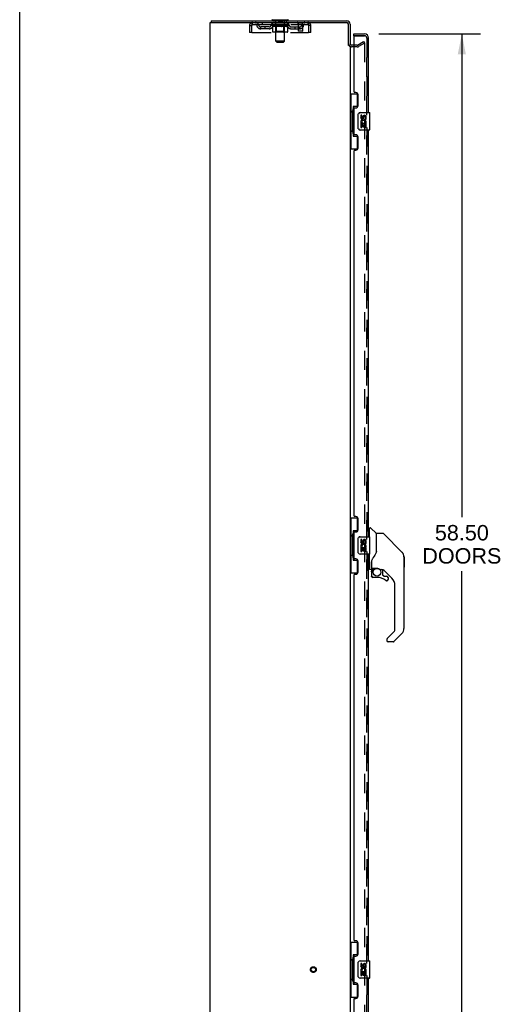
# Model space of a CAD drawing. Header units: inches. Extents: x 0 to 200, y 0 to 129.
# Tile 5 of 27: x 0 to 28, y 45 to 101. Entities that reach past the tile are written whole.
import ezdxf

# ---------------------------------------------------------------- set-up
doc = ezdxf.new("R2010")
doc.units = ezdxf.units.IN
doc.header["$LTSCALE"] = 11
doc.header["$MEASUREMENT"] = 0
doc.linetypes.add('HIDDEN', pattern=[0.2, 0.1, -0.1])
doc.layers.get('0').update_dxf_attribs({"linetype": 'CONTINUOUS'})
for name, color, linetype in [('DEFAULT_2', 8, 'HIDDEN'), ('DIMENSIONS', 7, 'CONTINUOUS'), ('MASTER_DOOR_ASSEMBLY', 7, 'CONTINUOUS'), ('SLAVE_DOOR_ASSEMBLY', 7, 'CONTINUOUS')]:
    doc.layers.add(name, color=color, linetype=linetype)
doc.styles.get("Standard").update_dxf_attribs({"font": 'arial.ttf'})
doc.dimstyles.new('DIMSTYLE_1', dxfattribs={"dimtxt": 0.882353, "dimasz": 1.176471, "dimexe": 0.09, "dimexo": 0.07, "dimgap": 0.0375, "dimtad": 0, "dimtih": 1, "dimtoh": 1, "dimzin": 4, "dimdsep": 46, "dimtxsty": 'Standard', "dimblk": '_FILLED', "dimblk1": '_FILLED', "dimblk2": '_FILLED', "dimcen": 0.09, "dimadec": 3, "dimazin": 1, "dimtfac": 1, "dimtdec": 3, "dimtofl": 0, "dimtmove": 0, "dimatfit": 3, "dimldrblk": '_FILLED', "dimfxl": 0, "dimtolj": 1, "dimtzin": 4, "dimarcsym": 0})

# ---------------------------------------------------------------- blocks, each defined once
blk = doc.blocks.new('_FILLED')
at = {"color": 0, "linetype": 'ByBlock'}
blk.add_solid([(0, 0), (-1, 0.2), (-1, -0.2)], dxfattribs=at)
blk = doc.blocks.new('*D1')
at = {"layer": 'DIMENSIONS', "color": 2, "linetype": 'Continuous'}
for p, q in [((20.529, 100.22), (26.338, 100.22)), ((25.279, 100.22), (25.279, 72.579)), ((25.279, 41.72), (25.279, 69.491)), ((20.529, 41.72), (26.338, 41.72))]:
    blk.add_line(p, q, dxfattribs=at)
at = {"layer": 'DIMENSIONS', "color": 2, "linetype": 'Continuous', "xscale": 1.1764705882, "yscale": 1.1764705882, "zscale": 1.1764705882}
for p, rotation in [((25.279, 100.22), 90), ((25.279, 41.72), 270)]:
    blk.add_blockref('_FILLED', p, dxfattribs=dict(at, rotation=rotation))
at = {"layer": 'DIMENSIONS', "color": 2, "linetype": 'Continuous', "insert": (25.279, 72.138), "char_height": 0.8824, "width": 4.51345, "attachment_point": 2, "line_spacing_factor": 0.9}
blk.add_mtext('58.50\\PDOORS', dxfattribs=at)

msp = doc.modelspace()

# ---------------------------------------------------------------- linework, layer by layer
at = {"color": 7, "linetype": 'Continuous'}
for p, q in [((0, 0), (0, 129.412)), ((10.946, 100.97), (10.946, 100.866)), ((10.946, 100.97), (18.705, 100.97)), ((14.457, 101), (14.457, 100.97)), ((15.332, 101), (14.457, 101)), ((15.332, 101), (15.332, 100.97)), ((18.894, 100.781), (18.894, 99.554)), ((19.098, 99.574), (18.979, 99.574))]:
    msp.add_line(p, q, dxfattribs=at)
at = {"color": 3, "linetype": 'Continuous'}
for p, q in [((10.894, 41.074), (10.894, 100.866)), ((10.894, 100.866), (18.705, 100.866)), ((18.79, 99.553), (18.79, 100.781)), ((18.894, 99.522), (18.894, 42.418))]:
    msp.add_line(p, q, dxfattribs=at)
at = {"color": 7, "linetype": 'Continuous'}
for centre, radius, start, end in [((14.479, 101.06), 0.06, 180, 270), ((15.309, 101.06), 0.06, 270, 360), ((18.705, 100.781), 0.189, 0, 90), ((18.979, 99.659), 0.085, 180, 270)]:
    msp.add_arc(centre, radius, start, end, dxfattribs=at)
at = {"color": 3, "linetype": 'Continuous'}
for centre, radius, start, end in [((18.7, 100.776), 0.09, 0, 90), ((18.705, 100.781), 0.085, 0, 90), ((18.979, 99.659), 0.189, 214.0341, 226.4867)]:
    msp.add_arc(centre, radius, start, end, dxfattribs=at)
at = {"layer": 'DEFAULT_2', "color": 8, "linetype": 'HIDDEN'}
for p, q in [((13.311, 100.762), (13.311, 100.866)), ((13.863, 100.866), (13.863, 100.762)), ((14.457, 100.762), (14.457, 100.866)), ((14.637, 101), (14.637, 100.97)), ((14.645, 99.81), (14.645, 100.97)), ((14.789, 100.99), (14.789, 100.91)), ((14.989, 100.9), (14.799, 100.9)), ((14.999, 100.99), (14.999, 100.91)), ((15.143, 99.81), (15.143, 100.97)), ((15.152, 101), (15.152, 100.97)), ((15.332, 100.762), (15.332, 100.866)), ((16.182, 100.823), (15.898, 100.823)), ((15.916, 100.823), (15.916, 100.376)), ((15.925, 100.866), (15.925, 100.762)), ((16.164, 100.823), (16.164, 100.376)), ((16.477, 100.866), (16.477, 100.762)), ((13.144, 100.699), (13.144, 100.304)), ((13.144, 100.699), (13.248, 100.699)), ((13.248, 100.304), (13.144, 100.304)), ((13.248, 100.699), (13.248, 100.304)), ((13.278, 100.304), (13.278, 100.699)), ((13.278, 100.304), (16.51, 100.304)), ((13.311, 100.762), (16.477, 100.762)), ((13.78, 100.511), (13.78, 100.615)), ((14.263, 100.615), (13.78, 100.615)), ((14.263, 100.511), (13.78, 100.511)), ((14.03, 100.511), (14.03, 100.615)), ((14.388, 100.725), (14.388, 100.762)), ((14.467, 100.669), (14.388, 100.725)), ((15.4, 100.725), (14.388, 100.725)), ((14.396, 100.757), (14.396, 100.762)), ((14.403, 100.754), (14.403, 100.757)), ((14.403, 100.754), (15.386, 100.754)), ((14.41, 100.754), (14.41, 100.757)), ((14.41, 100.754), (14.41, 100.757)), ((14.419, 100.757), (14.419, 100.762)), ((14.432, 100.754), (14.432, 100.757)), ((14.433, 100.754), (14.433, 100.757)), ((14.456, 100.757), (14.456, 100.762)), ((14.467, 100.754), (14.467, 100.757)), ((14.467, 100.346), (14.467, 100.669)), ((14.467, 100.669), (14.479, 100.662)), ((14.47, 100.754), (14.47, 100.757)), ((14.633, 100.757), (14.472, 100.757)), ((14.49, 100.655), (14.478, 100.662)), ((14.501, 100.649), (14.489, 100.655)), ((14.511, 100.644), (14.5, 100.649)), ((15.289, 100.316), (14.502, 100.316)), ((14.506, 100.757), (14.506, 100.762)), ((14.508, 100.754), (14.508, 100.757)), ((14.508, 100.754), (14.508, 100.757)), ((14.511, 100.754), (14.511, 100.757)), ((14.522, 100.64), (14.511, 100.644)), ((14.516, 100.754), (14.516, 100.757)), ((14.516, 100.754), (14.516, 100.757)), ((14.519, 100.754), (14.519, 100.757)), ((14.522, 100.754), (14.522, 100.758)), ((14.533, 100.636), (14.522, 100.64)), ((14.525, 100.754), (14.525, 100.757)), ((14.616, 100.636), (14.533, 100.636)), ((14.537, 100.754), (14.537, 100.757)), ((14.551, 100.754), (14.551, 100.759)), ((14.551, 100.754), (14.551, 100.757)), ((14.568, 100.754), (14.568, 100.757)), ((14.568, 100.754), (14.568, 100.757)), ((14.569, 100.757), (14.569, 100.762)), ((14.577, 100.754), (14.577, 100.757)), ((14.58, 100.754), (14.58, 100.757)), ((14.587, 100.754), (14.587, 100.757)), ((14.596, 100.754), (14.596, 100.76)), ((14.609, 100.754), (14.609, 100.757)), ((14.611, 100.754), (14.611, 100.757)), ((14.644, 100.348), (14.612, 100.316)), ((14.616, 100.636), (14.626, 100.64)), ((14.637, 100.644), (14.626, 100.64)), ((14.633, 100.754), (14.633, 100.757)), ((14.686, 100.757), (14.637, 100.757)), ((14.648, 100.649), (14.637, 100.644)), ((14.641, 100.757), (14.641, 100.762)), ((14.644, 100.348), (14.644, 100.723)), ((15.144, 100.348), (14.644, 100.348)), ((14.647, 100.754), (14.647, 100.757)), ((14.659, 100.655), (14.648, 100.649)), ((14.65, 100.754), (14.65, 100.757)), ((14.655, 100.754), (14.655, 100.761)), ((14.658, 100.754), (14.658, 100.757)), ((14.67, 100.662), (14.659, 100.655)), ((14.667, 100.754), (14.667, 100.757)), ((14.681, 100.67), (14.67, 100.662)), ((14.681, 100.346), (14.681, 100.67)), ((14.681, 100.67), (14.704, 100.662)), ((14.686, 100.754), (14.686, 100.757)), ((14.69, 100.32), (14.689, 100.322)), ((14.694, 100.317), (14.692, 100.318)), ((14.696, 100.316), (14.694, 100.317)), ((14.698, 100.316), (14.696, 100.316)), ((14.746, 100.757), (14.699, 100.757)), ((14.727, 100.655), (14.704, 100.662)), ((14.715, 100.754), (14.715, 100.757)), ((14.721, 100.757), (14.721, 100.762)), ((14.724, 100.754), (14.724, 100.757)), ((14.726, 100.754), (14.726, 100.762)), ((14.749, 100.649), (14.727, 100.655)), ((14.728, 100.754), (14.728, 100.757)), ((14.734, 100.754), (14.734, 100.757)), ((14.746, 100.754), (14.746, 100.757)), ((14.771, 100.644), (14.749, 100.649)), ((14.811, 100.757), (14.767, 100.757)), ((14.793, 100.639), (14.771, 100.644)), ((14.778, 100.754), (14.778, 100.757)), ((14.815, 100.636), (14.793, 100.64)), ((14.803, 100.757), (14.894, 100.762)), ((14.806, 100.757), (14.806, 100.762)), ((14.807, 100.762), (14.806, 100.762)), ((14.807, 100.757), (14.807, 100.762)), ((14.807, 100.754), (14.807, 100.757)), ((14.81, 100.754), (14.81, 100.757)), ((14.811, 100.754), (14.811, 100.757)), ((14.811, 100.754), (14.811, 100.757)), ((14.973, 100.636), (14.815, 100.636)), ((14.878, 100.757), (14.839, 100.757)), ((14.843, 100.754), (14.843, 100.757)), ((14.878, 100.754), (14.878, 100.757)), ((14.892, 100.757), (14.892, 100.757)), ((14.892, 100.754), (14.892, 100.757)), ((14.892, 100.754), (14.892, 100.757)), ((14.894, 100.757), (14.894, 100.762)), ((14.894, 100.762), (14.986, 100.757)), ((14.896, 100.754), (14.896, 100.757)), ((14.896, 100.754), (14.896, 100.757)), ((14.896, 100.757), (14.896, 100.757)), ((14.911, 100.754), (14.911, 100.757)), ((14.911, 100.757), (14.949, 100.757)), ((14.945, 100.754), (14.945, 100.757)), ((14.973, 100.636), (14.996, 100.64)), ((14.977, 100.754), (14.977, 100.757)), ((14.978, 100.754), (14.978, 100.757)), ((14.978, 100.757), (15.021, 100.757)), ((14.979, 100.754), (14.979, 100.757)), ((14.982, 100.757), (14.982, 100.762)), ((14.982, 100.757), (14.982, 100.762)), ((14.982, 100.762), (14.982, 100.762)), ((14.982, 100.754), (14.982, 100.757)), ((15.018, 100.644), (14.995, 100.64)), ((15.011, 100.754), (15.011, 100.757)), ((15.041, 100.649), (15.018, 100.644)), ((15.063, 100.656), (15.04, 100.649)), ((15.042, 100.754), (15.042, 100.757)), ((15.042, 100.757), (15.089, 100.757)), ((15.054, 100.754), (15.054, 100.757)), ((15.06, 100.754), (15.06, 100.757)), ((15.062, 100.754), (15.062, 100.762)), ((15.086, 100.663), (15.063, 100.656)), ((15.064, 100.754), (15.064, 100.757)), ((15.067, 100.757), (15.067, 100.762)), ((15.073, 100.754), (15.073, 100.757)), ((15.109, 100.67), (15.086, 100.663)), ((15.102, 100.754), (15.102, 100.757)), ((15.102, 100.757), (15.152, 100.757)), ((15.109, 100.346), (15.109, 100.67)), ((15.109, 100.67), (15.121, 100.663)), ((15.121, 100.754), (15.121, 100.757)), ((15.133, 100.655), (15.121, 100.663)), ((15.13, 100.754), (15.13, 100.757)), ((15.133, 100.754), (15.133, 100.761)), ((15.144, 100.649), (15.133, 100.656)), ((15.138, 100.754), (15.138, 100.757)), ((15.142, 100.754), (15.142, 100.757)), ((15.144, 100.348), (15.144, 100.723)), ((15.156, 100.644), (15.144, 100.649)), ((15.144, 100.348), (15.176, 100.316)), ((15.147, 100.757), (15.147, 100.762)), ((15.167, 100.639), (15.155, 100.644)), ((15.156, 100.754), (15.156, 100.757)), ((15.156, 100.757), (15.4, 100.757)), ((15.178, 100.636), (15.167, 100.639)), ((15.177, 100.754), (15.177, 100.757)), ((15.253, 100.636), (15.178, 100.636)), ((15.18, 100.754), (15.18, 100.757)), ((15.192, 100.754), (15.192, 100.76)), ((15.201, 100.754), (15.201, 100.757)), ((15.209, 100.754), (15.209, 100.757)), ((15.212, 100.754), (15.212, 100.757)), ((15.22, 100.757), (15.22, 100.762)), ((15.221, 100.754), (15.221, 100.757)), ((15.221, 100.754), (15.221, 100.757)), ((15.237, 100.754), (15.237, 100.759)), ((15.237, 100.754), (15.237, 100.757)), ((15.252, 100.754), (15.252, 100.757)), ((15.253, 100.636), (15.265, 100.64)), ((15.263, 100.754), (15.263, 100.757)), ((15.276, 100.644), (15.265, 100.639)), ((15.267, 100.754), (15.267, 100.758)), ((15.269, 100.754), (15.269, 100.757)), ((15.272, 100.754), (15.272, 100.757)), ((15.272, 100.754), (15.272, 100.757)), ((15.288, 100.649), (15.276, 100.644)), ((15.278, 100.754), (15.278, 100.757)), ((15.28, 100.754), (15.28, 100.757)), ((15.281, 100.754), (15.281, 100.757)), ((15.282, 100.757), (15.282, 100.762)), ((15.299, 100.656), (15.288, 100.649)), ((15.311, 100.663), (15.299, 100.656)), ((15.303, 100.76), (15.4, 100.761)), ((15.303, 100.757), (15.303, 100.76)), ((15.323, 100.671), (15.311, 100.663)), ((15.319, 100.754), (15.319, 100.757)), ((15.321, 100.754), (15.321, 100.757)), ((15.323, 100.671), (15.4, 100.725)), ((15.323, 100.346), (15.323, 100.671)), ((15.333, 100.757), (15.333, 100.762)), ((15.355, 100.754), (15.355, 100.757)), ((15.357, 100.754), (15.357, 100.757)), ((15.37, 100.757), (15.37, 100.762)), ((15.378, 100.754), (15.378, 100.757)), ((15.379, 100.754), (15.379, 100.757)), ((15.386, 100.754), (15.386, 100.757)), ((15.393, 100.757), (15.393, 100.762)), ((15.4, 100.757), (15.4, 100.761)), ((15.4, 100.725), (15.4, 100.757)), ((15.526, 100.615), (16.009, 100.615)), ((15.526, 100.511), (16.009, 100.511)), ((15.759, 100.511), (15.759, 100.615)), ((16.154, 100.366), (15.926, 100.366)), ((16.009, 100.511), (16.009, 100.615)), ((16.51, 100.699), (16.51, 100.304)), ((16.54, 100.304), (16.54, 100.699)), ((16.644, 100.699), (16.54, 100.699)), ((16.644, 100.304), (16.54, 100.304)), ((16.644, 100.304), (16.644, 100.699)), ((14.705, 99.75), (14.645, 99.81)), ((15.143, 99.81), (14.645, 99.81)), ((14.705, 99.75), (15.083, 99.75)), ((15.083, 99.75), (15.143, 99.81)), ((19.315, 99.579), (19.655, 99.775)), ((19.707, 99.685), (19.367, 99.489)), ((19.655, 99.775), (19.707, 99.685)), ((19.707, 99.705), (19.707, 42.236)), ((19.299, 99.47), (18.979, 99.47)), ((19.299, 99.574), (19.098, 99.574))]:
    msp.add_line(p, q, dxfattribs=at)
for points in [[(13.278, 100.699), (13.281, 100.718), (13.283, 100.737), (13.285, 100.755), (13.288, 100.772), (13.29, 100.788), (13.292, 100.803), (13.295, 100.817), (13.297, 100.83), (13.299, 100.841), (13.302, 100.85), (13.304, 100.857), (13.307, 100.862), (13.309, 100.865), (13.311, 100.866)], [(16.477, 100.866), (16.48, 100.865), (16.482, 100.862), (16.484, 100.857), (16.487, 100.85), (16.489, 100.841), (16.491, 100.83), (16.494, 100.817), (16.496, 100.803), (16.498, 100.788), (16.501, 100.772), (16.503, 100.755), (16.506, 100.737), (16.508, 100.718), (16.51, 100.699)], [(13.278, 100.699), (13.281, 100.706), (13.283, 100.713), (13.285, 100.72), (13.288, 100.727), (13.29, 100.733), (13.292, 100.739), (13.295, 100.744), (13.297, 100.749), (13.299, 100.753), (13.302, 100.756), (13.304, 100.759), (13.307, 100.761), (13.309, 100.762), (13.311, 100.762)], [(14.502, 100.316), (14.498, 100.316), (14.493, 100.317), (14.489, 100.318), (14.486, 100.32), (14.482, 100.322), (14.478, 100.324), (14.475, 100.327), (14.473, 100.33), (14.47, 100.333), (14.469, 100.337), (14.468, 100.341), (14.467, 100.346)], [(14.682, 100.337), (14.681, 100.341), (14.681, 100.346)], [(14.683, 100.333), (14.682, 100.337), (14.681, 100.341), (14.681, 100.346)], [(14.692, 100.318), (14.69, 100.32), (14.689, 100.322), (14.687, 100.324), (14.685, 100.327), (14.684, 100.33), (14.683, 100.333)], [(14.687, 100.324), (14.685, 100.327), (14.684, 100.33)], [(15.092, 100.316), (15.094, 100.316), (15.096, 100.317), (15.098, 100.318), (15.1, 100.32), (15.102, 100.322), (15.104, 100.324), (15.105, 100.327), (15.106, 100.33), (15.108, 100.333), (15.108, 100.337), (15.109, 100.341), (15.109, 100.346)], [(15.289, 100.316), (15.293, 100.316), (15.297, 100.317), (15.301, 100.318), (15.305, 100.32), (15.309, 100.322), (15.312, 100.324), (15.315, 100.327), (15.318, 100.33), (15.32, 100.333), (15.322, 100.337), (15.323, 100.341), (15.323, 100.346)], [(16.477, 100.762), (16.48, 100.762), (16.482, 100.761), (16.484, 100.759), (16.487, 100.756), (16.489, 100.753), (16.491, 100.749), (16.494, 100.744), (16.496, 100.739), (16.498, 100.733), (16.501, 100.727), (16.503, 100.72), (16.506, 100.713), (16.508, 100.706), (16.51, 100.699)], [(19.689, 99.725), (19.689, 99.725), (19.689, 99.725), (19.688, 99.725), (19.687, 99.725), (19.687, 99.725), (19.686, 99.724), (19.686, 99.724), (19.685, 99.724), (19.684, 99.724), (19.684, 99.724), (19.683, 99.724), (19.683, 99.723), (19.682, 99.723), (19.682, 99.723)], [(19.692, 99.725), (19.691, 99.725), (19.69, 99.725), (19.69, 99.725), (19.689, 99.725)], [(19.692, 99.725), (19.692, 99.725), (19.693, 99.724), (19.694, 99.724), (19.694, 99.724), (19.695, 99.724), (19.695, 99.724), (19.696, 99.723), (19.696, 99.723), (19.697, 99.723), (19.697, 99.723), (19.698, 99.722), (19.699, 99.722), (19.699, 99.721), (19.7, 99.721), (19.7, 99.721), (19.7, 99.72), (19.701, 99.72), (19.701, 99.719), (19.702, 99.719), (19.702, 99.718), (19.703, 99.718), (19.703, 99.717), (19.703, 99.717), (19.704, 99.716), (19.704, 99.715), (19.704, 99.715), (19.705, 99.714), (19.705, 99.714), (19.705, 99.713), (19.705, 99.712), (19.706, 99.712), (19.706, 99.711), (19.706, 99.71), (19.706, 99.71), (19.706, 99.709), (19.706, 99.708), (19.707, 99.708), (19.707, 99.707), (19.707, 99.706), (19.707, 99.706), (19.707, 99.705)]]:
    msp.add_lwpolyline(points, dxfattribs=at)
for radius in [0.164, 0.124]:
    msp.add_circle((16.79, 46.72), radius, dxfattribs=at)
for centre, radius, start, end in [((13.311, 100.699), 0.167, 90, 180), ((13.491, 100.699), 0.167, 8.0716, 90), ((14.552, 100.699), 0.167, 90, 171.9284), ((14.615, 100.97), 0.03, 0, 90), ((14.779, 100.99), 0.01, 0, 90), ((14.799, 100.91), 0.01, 180, 270), ((14.989, 100.91), 0.01, 270, 360), ((15.009, 100.99), 0.01, 90, 180), ((15.173, 100.97), 0.03, 90, 180), ((15.237, 100.699), 0.167, 8.0716, 90), ((15.898, 100.845), 0.0215, 90, 270), ((16.298, 100.699), 0.167, 90, 171.9284), ((16.182, 100.845), 0.0215, 270, 90), ((16.477, 100.699), 0.167, 0, 90), ((13.311, 100.699), 0.063, 90, 180), ((13.491, 100.7), 0.0625, 7.9863, 90), ((13.78, 100.74), 0.229, 187.9863, 270), ((13.78, 100.74), 0.125, 188.0716, 270), ((14.263, 100.74), 0.125, 270, 351.9284), ((14.263, 100.74), 0.229, 270, 352.0137), ((14.551, 100.7), 0.0625, 90, 172.0137), ((14.612, 100.723), 0.0318, 0, 90), ((15.176, 100.723), 0.0318, 90, 180), ((15.237, 100.7), 0.0625, 7.9863, 90), ((15.526, 100.74), 0.229, 187.9863, 270), ((15.526, 100.74), 0.125, 188.0716, 270), ((15.926, 100.376), 0.01, 180, 270), ((16.009, 100.74), 0.125, 270, 351.9284), ((16.009, 100.74), 0.229, 270, 352.0137), ((16.154, 100.376), 0.01, 270, 360), ((16.297, 100.7), 0.0625, 90, 172.0137), ((16.477, 100.699), 0.063, 0, 90), ((18.979, 99.659), 0.189, 180, 214.0341), ((18.979, 99.659), 0.189, 226.4867, 270), ((19.299, 99.607), 0.033, 270, 300), ((19.299, 99.607), 0.137, 270, 300)]:
    msp.add_arc(centre, radius, start, end, dxfattribs=at)
for centre, major_axis, ratio, start_param, end_param in [((14.894, 100.762), (0.506, 0.005), 0.05963, 2.96643, 3.140963), ((14.372, 100.753), (0.158, 0), 0.060556, 0.430652, 1.470503), ((14.894, 100.762), (0.506, 0), 0.060556, -3.141593, -2.96706), ((14.372, 100.747), (0.158, 0.002), 0.05963, 1.376596, 1.469874), ((14.894, 100.762), (0.506, 0.011), 0.05688, 2.791345, 2.965878), ((14.407, 100.753), (0.158, -0.002), 0.05963, 0.605815, 1.645666), ((14.353, 100.753), (0.158, 0.002), 0.05963, 0.25549, 1.295341), ((14.894, 100.762), (0.506, -0.005), 0.05963, -2.96643, -2.791898), ((14.407, 100.747), (0.158, 0), 0.060556, 1.551758, 1.645036), ((14.353, 100.747), (0.158, 0.003), 0.05688, 1.20151, 1.294789), ((14.408, 100.749), (0.131, 0.001), 0.05963, 1.065228, 1.614276), ((14.393, 100.749), (0.131, 0.003), 0.05688, 0.890143, 1.43919), ((14.439, 100.749), (0.131, 0), 0.060556, 1.240391, 1.789438), ((14.894, 100.762), (0.506, 0.015), 0.052395, 2.616403, 2.790936), ((14.458, 100.753), (0.158, -0.003), 0.05688, 0.7809, 1.820751), ((14.35, 100.753), (0.158, 0.003), 0.05688, 0.080405, 1.120256), ((14.894, 100.762), (0.506, -0.011), 0.05688, -2.791345, -2.616812), ((14.458, 100.747), (0.158, -0.002), 0.05963, 1.72692, 1.820198), ((14.35, 100.747), (0.158, 0.005), 0.052395, 1.026568, 1.119847), ((14.392, 100.749), (0.131, 0.004), 0.052395, 0.715201, 1.264248), ((14.483, 100.749), (0.131, -0.001), 0.05963, 1.415553, 1.9646), ((14.894, 100.762), (0.506, 0.02), 0.046319, 2.441654, 2.616187), ((14.521, 100.753), (0.158, -0.005), 0.052395, 0.955842, 1.995693), ((14.363, 100.753), (0.158, 0.005), 0.052395, -0.094537, 0.945314), ((14.894, 100.762), (0.506, -0.015), 0.052395, -2.616403, -2.44187), ((14.521, 100.747), (0.158, -0.003), 0.05688, 1.902006, 1.995284), ((14.363, 100.747), (0.158, 0.006), 0.046319, 0.851819, 0.945098), ((14.407, 100.749), (0.131, 0.005), 0.046319, 0.540452, 1.089499), ((14.54, 100.749), (0.131, -0.003), 0.05688, 1.590638, 2.139686), ((14.894, 100.762), (0.506, 0.024), 0.038841, 2.267123, 2.441656), ((14.596, 100.753), (0.158, -0.006), 0.046319, 1.130591, 2.170442), ((14.393, 100.753), (0.158, 0.006), 0.046319, -0.269286, 0.770565), ((14.894, 100.762), (0.506, -0.02), 0.046319, -2.441654, -2.267121), ((14.596, 100.747), (0.158, -0.005), 0.052395, 2.076947, 2.170226), ((14.393, 100.747), (0.158, 0.007), 0.038841, 0.677289, 0.770567), ((14.436, 100.749), (0.131, 0.006), 0.038841, 0.365921, 0.914969), ((14.608, 100.749), (0.131, -0.004), 0.052395, 1.76558, 2.314627), ((14.894, 100.762), (0.506, 0.027), 0.030195, 2.09281, 2.267343), ((14.679, 100.753), (0.158, -0.007), 0.038841, 1.305122, 2.344973), ((14.438, 100.753), (0.158, 0.007), 0.038841, -0.443817, 0.596034), ((14.894, 100.762), (0.506, -0.024), 0.038841, -2.267123, -2.092591), ((14.679, 100.747), (0.158, -0.006), 0.046319, 2.251696, 2.344975), ((14.438, 100.747), (0.158, 0.008), 0.030195, 0.502975, 0.596254), ((14.48, 100.749), (0.131, 0.007), 0.030195, 0.191608, 0.740655), ((14.684, 100.749), (0.131, -0.005), 0.046319, 1.940329, 2.489376), ((14.497, 100.753), (0.158, 0.008), 0.030195, -0.61813, 0.421721), ((14.77, 100.753), (0.158, -0.008), 0.030195, 1.479435, 2.519286), ((14.894, 100.762), (0.506, 0.029), 0.020645, 1.918687, 2.09322), ((14.894, 100.762), (0.506, -0.027), 0.030195, -2.09281, -1.918277), ((14.77, 100.747), (0.158, -0.007), 0.038841, 2.426227, 2.519505), ((14.497, 100.747), (0.158, 0.009), 0.020645, 0.328852, 0.422131), ((14.536, 100.749), (0.131, 0.007), 0.020645, 0.017485, 0.566532), ((14.767, 100.749), (0.131, -0.006), 0.038841, 2.11486, 2.663907), ((14.568, 100.753), (0.158, 0.009), 0.020645, -0.792253, 0.247598), ((14.864, 100.753), (0.158, -0.009), 0.020645, 1.653558, 2.693409), ((14.894, 100.762), (0.506, 0.03), 0.010478, 1.744704, 1.919237), ((14.894, 100.762), (0.506, -0.029), 0.020645, -1.918687, -1.744154), ((14.864, 100.747), (0.158, -0.008), 0.030195, 2.60054, 2.693819), ((14.568, 100.747), (0.158, 0.009), 0.010478, 0.154869, 0.248148), ((14.603, 100.749), (0.131, 0.008), 0.010478, 6.126688, 6.675735), ((14.853, 100.749), (0.131, -0.007), 0.030195, 2.289173, 2.83822), ((14.648, 100.753), (0.158, 0.009), 0.010478, -0.966236, -0.000846), ((14.959, 100.753), (0.158, -0.009), 0.010478, 1.827541, 2.867392), ((14.894, 100.762), (0.506, -0.03), 0.010478, -1.744704, -1.570171), ((14.959, 100.747), (0.158, -0.009), 0.020645, 2.774664, 2.867942), ((14.941, 100.749), (0.131, -0.007), 0.020645, 2.463296, 3.012344), ((14.83, 100.753), (0.158, 0.009), 0.010478, 0.274201, 1.314052), ((14.761, 100.749), (0.131, 0.008), 0.010478, -0.000483, 0.504314), ((14.737, 100.747), (0.158, 0.009), 0.010478, 0.099668, 0.192946), ((14.894, 100.762), (0.506, 0.03), 0.010478, -1.571421, -1.396888), ((15.052, 100.747), (0.158, -0.009), 0.010478, 2.948646, 3.041925), ((15.028, 100.749), (0.131, -0.008), 0.010478, 2.637279, 3.142076), ((14.925, 100.753), (0.158, 0.009), 0.020645, 0.448184, 1.488034), ((14.847, 100.749), (0.131, 0.007), 0.020645, 0.129249, 0.678296), ((14.83, 100.747), (0.158, 0.009), 0.020645, 0.273651, 0.366929), ((15.14, 100.753), (0.158, -0.009), 0.010478, -3.140747, -2.175357), ((14.894, 100.762), (0.506, 0.029), 0.020645, -1.397439, -1.222906), ((14.894, 100.762), (0.506, -0.03), 0.010478, 1.222355, 1.396888), ((15.019, 100.753), (0.158, 0.008), 0.030195, 0.622307, 1.662158), ((14.935, 100.749), (0.131, 0.007), 0.030195, 0.303372, 0.852419), ((15.186, 100.749), (0.131, -0.008), 0.010478, 2.749043, 3.29809), ((15.221, 100.753), (0.158, -0.009), 0.020645, 2.893995, 3.933846), ((14.925, 100.747), (0.158, 0.008), 0.030195, 0.447774, 0.541052), ((15.221, 100.747), (0.158, -0.009), 0.010478, 2.893445, 2.986723), ((14.894, 100.762), (0.506, 0.027), 0.030195, -1.223315, -1.048783), ((14.894, 100.762), (0.506, -0.029), 0.020645, 1.048373, 1.222906), ((15.109, 100.753), (0.158, 0.007), 0.038841, 0.79662, 1.836471), ((15.022, 100.749), (0.131, 0.006), 0.038841, 0.477686, 1.026733), ((15.253, 100.749), (0.131, -0.007), 0.020645, 2.57506, 3.124108), ((15.292, 100.753), (0.158, -0.008), 0.030195, 2.719872, 3.759723), ((15.193, 100.753), (0.158, 0.006), 0.046319, 0.971151, 2.011002), ((15.019, 100.747), (0.158, 0.007), 0.038841, 0.622087, 0.715366), ((15.292, 100.747), (0.158, -0.009), 0.020645, 2.719462, 2.812741), ((14.894, 100.762), (0.506, 0.024), 0.038841, -1.049002, -0.874469), ((14.894, 100.762), (0.506, -0.027), 0.030195, 0.87425, 1.048783), ((15.104, 100.749), (0.131, 0.005), 0.046319, 0.652216, 1.201263), ((15.268, 100.753), (0.158, 0.005), 0.052395, 1.1459, 2.185751), ((15.309, 100.749), (0.131, -0.007), 0.030195, 2.400937, 2.949985), ((15.351, 100.753), (0.158, -0.007), 0.038841, 2.545558, 3.585409), ((15.181, 100.749), (0.131, 0.004), 0.052395, 0.826965, 1.376012), ((15.109, 100.747), (0.158, 0.006), 0.046319, 0.796618, 0.889896), ((15.351, 100.747), (0.158, -0.008), 0.030195, 2.545339, 2.638617), ((15.331, 100.753), (0.158, 0.003), 0.05688, 1.320842, 2.360692), ((14.894, 100.762), (0.506, 0.02), 0.046319, -0.874471, -0.699939), ((14.894, 100.762), (0.506, -0.024), 0.038841, 0.699936, 0.874469), ((15.395, 100.753), (0.158, -0.006), 0.046319, 2.371028, 3.410879), ((15.352, 100.749), (0.131, -0.006), 0.038841, 2.226624, 2.775671), ((15.381, 100.753), (0.158, 0.002), 0.05963, 1.495927, 2.535778), ((15.248, 100.749), (0.131, 0.003), 0.05688, 1.001907, 1.550954), ((15.425, 100.753), (0.158, -0.005), 0.052395, 2.196279, 3.23613), ((15.382, 100.749), (0.131, -0.005), 0.046319, 2.052093, 2.601141), ((15.193, 100.747), (0.158, 0.005), 0.052395, 0.971367, 1.064645), ((15.416, 100.753), (0.158, 0), 0.060556, 2.364024, 2.71094), ((15.395, 100.747), (0.158, -0.007), 0.038841, 2.371026, 2.464304), ((15.439, 100.753), (0.158, -0.003), 0.05688, 2.021337, 3.061188), ((14.894, 100.762), (0.506, 0.015), 0.052395, -0.699723, -0.52519), ((15.436, 100.753), (0.158, -0.002), 0.05963, 1.846251, 2.886102), ((14.894, 100.762), (0.506, -0.02), 0.046319, 0.525406, 0.699939), ((15.305, 100.749), (0.131, 0.001), 0.05963, 1.176993, 1.72604), ((15.396, 100.749), (0.131, -0.004), 0.052395, 1.877344, 2.426392), ((15.349, 100.749), (0.131, 0), 0.060556, 1.352155, 1.901202), ((15.396, 100.749), (0.131, -0.003), 0.05688, 1.702402, 2.25145), ((15.38, 100.749), (0.131, -0.001), 0.05963, 1.527317, 2.076364), ((15.268, 100.747), (0.158, 0.003), 0.05688, 1.146309, 1.239587), ((15.425, 100.747), (0.158, -0.006), 0.046319, 2.196495, 2.289773), ((14.894, 100.762), (0.506, 0.011), 0.05688, -0.524781, -0.350248), ((14.894, 100.762), (0.506, -0.015), 0.052395, 0.350657, 0.52519), ((15.331, 100.747), (0.158, 0.002), 0.05963, 1.321394, 1.414673), ((15.416, 100.747), (0.158, -0.002), 0.05963, 1.764997, 1.971333), ((15.439, 100.747), (0.158, -0.005), 0.052395, 2.021746, 2.115024), ((14.894, 100.762), (0.506, 0.005), 0.05963, -0.349695, -0.175162), ((14.894, 100.762), (0.506, -0.011), 0.05688, 0.175715, 0.350248), ((15.381, 100.747), (0.158, 0), 0.060556, 1.496556, 1.589835), ((15.436, 100.747), (0.158, -0.003), 0.05688, 1.846804, 1.940083), ((14.894, 100.762), (0.506, -0.005), 0.05963, 6.27665, 6.458348), ((14.894, 100.762), (0.506, 0), 0.060556, -0.174533, -0.058352)]:
    msp.add_ellipse(centre, major_axis=major_axis, ratio=ratio, start_param=start_param, end_param=end_param, dxfattribs=at)
at = {"layer": 'MASTER_DOOR_ASSEMBLY', "color": 8, "linetype": 'HIDDEN'}
for p, q in [((19.118, 100.116), (19.706, 100.116)), ((19.848, 99.974), (19.848, 95.565)), ((19.848, 94.875), (19.848, 71.315)), ((19.848, 70.625), (19.848, 47.065)), ((19.848, 46.375), (19.848, 41.967))]:
    msp.add_line(p, q, dxfattribs=at)
at = {"layer": 'MASTER_DOOR_ASSEMBLY', "color": 7, "linetype": 'Continuous'}
for p, q in [((19.992, 71.915), (19.952, 71.915)), ((19.992, 71.47), (19.992, 71.966)), ((19.999, 71.974), (20.054, 71.974)), ((20.377, 71.668), (20.082, 71.963)), ((20.385, 71.647), (20.385, 70.596)), ((20.393, 70.607), (20.393, 71.651)), ((20.754, 71.659), (20.401, 71.659)), ((20.81, 71.636), (21.853, 70.594)), ((19.992, 69.6), (19.992, 70.47)), ((20.393, 70.616), (20.372, 70.559)), ((21.547, 70.899), (21.547, 70.899)), ((21.853, 70.593), (21.553, 70.893)), ((21.92, 70.504), (21.92, 70.503)), ((20.11, 70.037), (20.11, 70.034)), ((20.11, 70.034), (20.11, 69.632)), ((20.11, 69.956), (20.111, 69.962)), ((20.11, 69.949), (20.11, 69.956)), ((20.111, 69.962), (20.112, 69.969)), ((20.112, 69.969), (20.113, 69.975)), ((20.113, 69.975), (20.114, 69.982)), ((20.119, 70.063), (20.118, 70.039)), ((20.118, 69.683), (20.118, 70.039)), ((21.968, 70.315), (21.968, 66.212)), ((21.975, 70.319), (21.975, 69.732)), ((19.992, 69.651), (19.952, 69.651)), ((20.07, 69.592), (19.999, 69.592)), ((20.114, 69.459), (20.114, 69.222)), ((20.116, 69.459), (20.125, 69.459)), ((20.137, 69.664), (20.433, 69.664)), ((20.237, 69.664), (20.171, 69.599)), ((20.177, 69.593), (20.175, 69.595)), ((20.179, 69.591), (20.177, 69.593)), ((20.629, 69.592), (20.705, 69.592)), ((20.744, 69.589), (20.744, 69.305)), ((20.747, 69.297), (20.819, 69.225)), ((21.283, 69.096), (20.788, 69.591)), ((20.125, 69.222), (20.116, 69.222)), ((20.429, 69.143), (20.192, 69.143)), ((20.827, 69.222), (20.98, 69.222)), ((20.988, 68.947), (20.98, 68.947)), ((21.057, 69.024), (21.048, 69.024)), ((21.057, 69.024), (21.056, 69.015)), ((21.059, 69.143), (21.059, 69.024)), ((21.456, 66.127), (21.456, 68.679)), ((21.002, 65.64), (21.433, 66.071)), ((21.853, 65.934), (21.4, 65.482)), ((20.984, 65.597), (20.984, 65.537)), ((21.345, 65.459), (21.062, 65.459))]:
    msp.add_line(p, q, dxfattribs=at)
for points in [[(20.81, 71.636), (20.802, 71.643), (20.794, 71.649), (20.785, 71.653), (20.775, 71.657), (20.765, 71.659), (20.754, 71.659)], [(20.372, 70.559), (20.341, 70.49), (20.305, 70.42), (20.263, 70.348), (20.216, 70.275), (20.171, 70.209)], [(20.385, 70.784), (20.387, 70.783), (20.39, 70.782), (20.391, 70.78), (20.392, 70.779), (20.393, 70.778), (20.393, 70.777)], [(21.96, 70.392), (21.953, 70.423), (21.939, 70.463), (21.921, 70.501), (21.9, 70.537), (21.874, 70.57), (21.853, 70.593)], [(20.11, 70.041), (20.11, 70.04), (20.11, 70.037)], [(20.114, 69.982), (20.115, 69.985), (20.116, 69.989), (20.117, 69.993), (20.118, 69.994)], [(20.171, 70.209), (20.16, 70.193), (20.145, 70.164), (20.132, 70.132), (20.123, 70.098), (20.119, 70.063)], [(20.116, 69.459), (20.116, 69.475), (20.118, 69.49), (20.121, 69.505), (20.125, 69.519), (20.131, 69.534), (20.137, 69.548), (20.145, 69.561), (20.153, 69.574), (20.163, 69.586), (20.173, 69.597)], [(20.179, 69.591), (20.169, 69.58), (20.16, 69.569), (20.152, 69.556), (20.145, 69.544), (20.139, 69.53), (20.134, 69.517), (20.13, 69.503), (20.127, 69.488), (20.125, 69.474), (20.125, 69.459)], [(20.175, 69.595), (20.174, 69.596), (20.173, 69.596), (20.173, 69.597), (20.173, 69.597)], [(20.433, 69.664), (20.436, 69.664), (20.449, 69.663), (20.463, 69.662), (20.476, 69.66), (20.488, 69.658), (20.5, 69.655), (20.512, 69.651), (20.522, 69.648), (20.532, 69.644), (20.542, 69.64), (20.55, 69.635), (20.558, 69.631), (20.565, 69.627), (20.572, 69.624), (20.578, 69.62), (20.584, 69.616), (20.589, 69.613), (20.594, 69.61), (20.602, 69.605)], [(20.602, 69.605), (20.605, 69.602), (20.609, 69.6), (20.611, 69.599), (20.614, 69.597), (20.617, 69.596), (20.62, 69.594), (20.623, 69.593), (20.628, 69.592)], [(20.192, 69.145), (20.184, 69.146), (20.175, 69.147), (20.167, 69.149), (20.159, 69.153), (20.152, 69.157), (20.145, 69.162), (20.138, 69.168), (20.133, 69.174), (20.128, 69.181), (20.123, 69.189), (20.12, 69.196), (20.118, 69.205), (20.116, 69.213), (20.116, 69.222)], [(20.125, 69.222), (20.125, 69.214), (20.127, 69.207), (20.129, 69.199), (20.132, 69.192), (20.135, 69.186), (20.14, 69.18), (20.145, 69.174), (20.15, 69.169), (20.157, 69.164), (20.163, 69.161), (20.17, 69.158), (20.177, 69.156), (20.185, 69.155), (20.193, 69.154)], [(20.192, 69.145), (20.192, 69.145), (20.192, 69.146), (20.192, 69.147), (20.192, 69.148), (20.193, 69.149), (20.193, 69.151), (20.193, 69.154)], [(20.98, 68.947), (20.971, 68.947), (20.962, 68.949), (20.954, 68.951), (20.946, 68.955), (20.938, 68.959), (20.931, 68.965)], [(20.937, 68.971), (20.943, 68.967), (20.95, 68.963), (20.957, 68.96), (20.964, 68.958), (20.972, 68.956), (20.979, 68.956), (20.987, 68.956), (20.994, 68.957), (21.002, 68.959), (21.009, 68.962), (21.016, 68.966), (21.022, 68.97), (21.028, 68.975), (21.033, 68.981), (21.037, 68.987), (21.041, 68.994), (21.044, 69.001), (21.046, 69.008), (21.047, 69.016), (21.048, 69.024)], [(21.056, 69.015), (21.055, 69.007), (21.052, 68.998), (21.049, 68.99), (21.045, 68.983), (21.04, 68.976), (21.034, 68.969), (21.028, 68.964), (21.021, 68.959), (21.013, 68.955), (21.005, 68.951), (20.997, 68.949), (20.988, 68.947)], [(21.002, 65.64), (21.001, 65.639), (21, 65.638), (20.999, 65.637), (20.998, 65.636), (20.998, 65.635), (20.997, 65.634)]]:
    msp.add_lwpolyline(points, dxfattribs=at)
msp.add_circle((20.429, 69.438), 0.217, dxfattribs=at)
at = {"layer": 'MASTER_DOOR_ASSEMBLY', "color": 8, "linetype": 'HIDDEN'}
msp.add_arc((19.706, 99.974), 0.142, 0, 90, dxfattribs=at)
at = {"layer": 'MASTER_DOOR_ASSEMBLY', "color": 7, "linetype": 'Continuous'}
for centre, radius, start, end in [((19.999, 71.966), 0.00787, 90, 180), ((20.054, 71.935), 0.0394, 45, 90), ((20.356, 71.647), 0.0295, 0, 45), ((20.401, 71.651), 0.00787, 90, 180), ((20.373, 71.478), 0.0197, 306.994, 360), ((21.574, 70.315), 0.394, 20.9479, 45), ((21.574, 70.315), 0.394, 0, 11.2904), ((21.955, 70.319), 0.0197, 0, 51.7801), ((19.999, 69.6), 0.00787, 180, 270), ((20.07, 69.632), 0.0394, 270, 360), ((20.31, 69.459), 0.197, 135, 180), ((20.137, 69.683), 0.0197, 180, 270), ((20.705, 69.396), 0.197, 50.6498, 90), ((20.755, 69.305), 0.0118, 180, 225), ((21.955, 69.732), 0.0197, 310.2179, 360), ((20.192, 69.222), 0.0787, 180, 270), ((20.429, 68.356), 0.787, 50.4788, 90), ((20.827, 69.234), 0.0118, 225, 270), ((20.98, 69.024), 0.0787, 230.4788, 360), ((20.98, 69.143), 0.0787, 0, 90), ((20.866, 68.679), 0.591, 0, 45), ((21.377, 66.127), 0.0787, 315, 360), ((21.574, 66.212), 0.394, 315, 360), ((21.043, 65.597), 0.0591, 141.1326, 180), ((21.062, 65.537), 0.0787, 180, 270), ((21.345, 65.537), 0.0787, 270, 315)]:
    msp.add_arc(centre, radius, start, end, dxfattribs=at)
at = {"layer": 'SLAVE_DOOR_ASSEMBLY', "color": 7, "linetype": 'Continuous'}
for p, q in [((19.098, 100.116), (19.098, 100.22)), ((19.118, 100.116), (19.098, 100.116)), ((18.894, 96.795), (19.335, 96.795)), ((18.933, 96.795), (18.933, 95.77)), ((19.298, 96.795), (19.298, 96.015)), ((18.912, 95.77), (18.912, 94.67)), ((18.912, 95.77), (19.034, 95.77)), ((19.034, 95.801), (19.034, 95.821)), ((19.034, 94.67), (19.034, 95.77)), ((19.071, 96.06), (19.071, 94.38)), ((19.298, 96.06), (19.071, 96.06)), ((19.457, 95.72), (19.997, 95.72)), ((19.357, 94.82), (19.357, 95.62)), ((19.495, 95.566), (19.495, 95.43)), ((19.558, 95.566), (19.495, 95.566)), ((19.558, 95.43), (19.558, 95.566)), ((19.623, 95.492), (19.623, 95.423)), ((19.684, 95.43), (19.683, 95.472)), ((19.746, 95.472), (19.746, 95.336)), ((19.746, 95.336), (19.809, 95.336)), ((19.809, 95.336), (19.809, 95.472)), ((20.012, 94.735), (20.012, 95.705)), ((18.912, 94.67), (19.034, 94.67)), ((18.933, 94.67), (18.933, 93.645)), ((19.034, 94.62), (19.034, 94.64)), ((19.997, 94.72), (19.457, 94.72)), ((19.495, 95.105), (19.495, 94.875)), ((19.513, 95.105), (19.495, 95.105)), ((19.495, 94.875), (19.558, 94.875)), ((19.548, 95.105), (19.575, 95.124)), ((19.548, 95.105), (19.809, 95.105)), ((19.558, 94.875), (19.558, 95.042)), ((19.558, 95.042), (19.623, 95.042)), ((19.623, 95.042), (19.623, 94.906)), ((19.623, 94.906), (19.683, 94.906)), ((19.683, 94.906), (19.683, 95.042)), ((19.683, 95.042), (19.746, 95.042)), ((19.739, 95.141), (19.796, 95.116)), ((19.746, 95.042), (19.746, 94.875)), ((19.746, 94.875), (19.809, 94.875)), ((19.809, 94.875), (19.809, 95.105)), ((19.071, 94.38), (19.298, 94.38)), ((19.298, 94.425), (19.298, 93.645)), ((18.894, 93.645), (19.335, 93.645)), ((18.894, 72.545), (19.335, 72.545)), ((18.933, 72.545), (18.933, 71.52)), ((19.298, 72.545), (19.298, 71.765)), ((18.912, 71.52), (18.912, 70.42)), ((18.912, 71.52), (19.034, 71.52)), ((19.034, 71.551), (19.034, 71.571)), ((19.034, 70.42), (19.034, 71.52)), ((19.071, 71.81), (19.071, 70.13)), ((19.298, 71.81), (19.071, 71.81)), ((19.357, 70.57), (19.357, 71.37)), ((19.457, 71.47), (19.997, 71.47)), ((19.495, 71.316), (19.495, 71.18)), ((19.558, 71.316), (19.495, 71.316)), ((19.558, 71.18), (19.558, 71.316)), ((19.623, 71.242), (19.623, 71.173)), ((19.684, 71.18), (19.683, 71.222)), ((19.746, 71.222), (19.746, 71.086)), ((19.746, 71.086), (19.809, 71.086)), ((19.809, 71.086), (19.809, 71.222)), ((20.012, 70.485), (20.012, 71.455)), ((18.912, 70.42), (19.034, 70.42)), ((18.933, 70.42), (18.933, 69.395)), ((19.034, 70.37), (19.034, 70.39)), ((19.997, 70.47), (19.457, 70.47)), ((19.495, 70.855), (19.495, 70.625)), ((19.513, 70.855), (19.495, 70.855)), ((19.495, 70.625), (19.558, 70.625)), ((19.548, 70.855), (19.575, 70.874)), ((19.548, 70.855), (19.809, 70.855)), ((19.558, 70.625), (19.558, 70.792)), ((19.558, 70.792), (19.623, 70.792)), ((19.623, 70.792), (19.623, 70.656)), ((19.623, 70.656), (19.683, 70.656)), ((19.683, 70.656), (19.683, 70.792)), ((19.683, 70.792), (19.746, 70.792)), ((19.739, 70.891), (19.796, 70.866)), ((19.746, 70.792), (19.746, 70.625)), ((19.746, 70.625), (19.809, 70.625)), ((19.809, 70.625), (19.809, 70.855)), ((19.071, 70.13), (19.298, 70.13)), ((19.298, 70.175), (19.298, 69.395)), ((18.894, 69.395), (19.335, 69.395)), ((18.894, 48.295), (19.335, 48.295)), ((18.933, 48.295), (18.933, 47.27)), ((19.298, 48.295), (19.298, 47.515)), ((19.034, 47.301), (19.034, 47.321)), ((19.298, 47.56), (19.071, 47.56)), ((19.071, 47.56), (19.071, 45.88)), ((18.912, 47.27), (19.034, 47.27)), ((18.912, 47.27), (18.912, 46.17)), ((19.034, 46.17), (19.034, 47.27)), ((19.357, 46.32), (19.357, 47.12)), ((19.457, 47.22), (19.997, 47.22)), ((19.558, 47.066), (19.495, 47.066)), ((19.495, 47.066), (19.495, 46.93)), ((19.558, 46.93), (19.558, 47.066)), ((19.623, 46.992), (19.623, 46.923)), ((19.684, 46.93), (19.683, 46.972)), ((19.746, 46.972), (19.746, 46.836)), ((19.746, 46.836), (19.809, 46.836)), ((19.809, 46.836), (19.809, 46.972)), ((20.012, 46.235), (20.012, 47.205)), ((18.912, 46.17), (19.034, 46.17)), ((18.933, 46.17), (18.933, 45.145)), ((19.997, 46.22), (19.457, 46.22)), ((19.513, 46.605), (19.495, 46.605)), ((19.495, 46.605), (19.495, 46.375)), ((19.495, 46.375), (19.558, 46.375)), ((19.548, 46.605), (19.575, 46.624)), ((19.548, 46.605), (19.809, 46.605)), ((19.558, 46.542), (19.623, 46.542)), ((19.558, 46.375), (19.558, 46.542)), ((19.623, 46.542), (19.623, 46.406)), ((19.623, 46.406), (19.683, 46.406)), ((19.683, 46.542), (19.746, 46.542)), ((19.683, 46.406), (19.683, 46.542)), ((19.739, 46.641), (19.796, 46.616)), ((19.746, 46.542), (19.746, 46.375)), ((19.746, 46.375), (19.809, 46.375)), ((19.809, 46.375), (19.809, 46.605)), ((19.034, 46.12), (19.034, 46.14)), ((19.071, 45.88), (19.298, 45.88)), ((19.298, 45.925), (19.298, 45.145)), ((18.894, 45.145), (19.335, 45.145))]:
    msp.add_line(p, q, dxfattribs=at)
at = {"layer": 'SLAVE_DOOR_ASSEMBLY', "color": 3, "linetype": 'Continuous'}
for p, q in [((19.098, 100.22), (19.706, 100.22)), ((19.098, 100.096), (19.098, 96.928)), ((19.952, 95.72), (19.952, 99.974)), ((19.218, 96.868), (19.158, 96.868)), ((19.348, 96.118), (19.348, 96.738)), ((19.098, 95.928), (19.098, 94.513)), ((19.158, 95.988), (19.218, 95.988)), ((19.952, 71.47), (19.952, 94.72)), ((19.218, 94.453), (19.158, 94.453)), ((19.348, 93.703), (19.348, 94.323)), ((19.098, 93.513), (19.098, 72.678)), ((19.158, 93.573), (19.218, 93.573)), ((19.218, 72.618), (19.158, 72.618)), ((19.348, 71.868), (19.348, 72.488)), ((19.098, 71.678), (19.098, 70.263)), ((19.158, 71.738), (19.218, 71.738)), ((19.952, 47.22), (19.952, 70.47)), ((19.218, 70.203), (19.158, 70.203)), ((19.348, 69.453), (19.348, 70.073)), ((19.098, 69.263), (19.098, 48.428)), ((19.158, 69.323), (19.218, 69.323)), ((19.218, 48.368), (19.158, 48.368)), ((19.348, 47.618), (19.348, 48.238)), ((19.098, 47.428), (19.098, 46.013)), ((19.158, 47.488), (19.218, 47.488)), ((19.952, 41.967), (19.952, 46.22)), ((19.218, 45.953), (19.158, 45.953)), ((19.348, 45.203), (19.348, 45.823)), ((19.158, 45.073), (19.218, 45.073)), ((19.098, 45.013), (19.098, 41.844))]:
    msp.add_line(p, q, dxfattribs=at)
at = {"layer": 'SLAVE_DOOR_ASSEMBLY', "color": 8, "linetype": 'HIDDEN'}
for p, q in [((19.706, 100.116), (19.118, 100.116)), ((19.848, 95.565), (19.848, 99.974)), ((19.848, 71.315), (19.848, 94.875)), ((19.848, 47.065), (19.848, 70.625)), ((19.848, 41.967), (19.848, 46.375))]:
    msp.add_line(p, q, dxfattribs=at)
at = {"layer": 'SLAVE_DOOR_ASSEMBLY', "color": 7, "linetype": 'Continuous'}
for points in [[(19.071, 96.037), (19.071, 96.033), (19.072, 96.03), (19.073, 96.026), (19.074, 96.021), (19.076, 96.017), (19.078, 96.011), (19.08, 96.006), (19.083, 96), (19.087, 95.993), (19.09, 95.987), (19.095, 95.979), (19.1, 95.971), (19.105, 95.963), (19.107, 95.959)], [(19.357, 95.62), (19.358, 95.627), (19.358, 95.633), (19.359, 95.639), (19.36, 95.645), (19.362, 95.651), (19.364, 95.657)], [(19.364, 94.784), (19.362, 94.79), (19.36, 94.796), (19.359, 94.802), (19.358, 94.808), (19.358, 94.814), (19.357, 94.82)], [(19.107, 94.481), (19.105, 94.478), (19.1, 94.469), (19.095, 94.462), (19.09, 94.454), (19.087, 94.447), (19.083, 94.441), (19.08, 94.435), (19.078, 94.429), (19.076, 94.424), (19.074, 94.419), (19.073, 94.415), (19.072, 94.411), (19.071, 94.407), (19.071, 94.404)], [(19.071, 71.787), (19.071, 71.783), (19.072, 71.78), (19.073, 71.776), (19.074, 71.771), (19.076, 71.767), (19.078, 71.761), (19.08, 71.756), (19.083, 71.75), (19.087, 71.743), (19.09, 71.737), (19.095, 71.729), (19.1, 71.721), (19.105, 71.713), (19.107, 71.709)], [(19.357, 71.37), (19.358, 71.377), (19.358, 71.383), (19.359, 71.389), (19.36, 71.395), (19.362, 71.401), (19.364, 71.407)], [(19.364, 70.534), (19.362, 70.54), (19.36, 70.546), (19.359, 70.552), (19.358, 70.558), (19.358, 70.564), (19.357, 70.57)], [(19.107, 70.231), (19.105, 70.228), (19.1, 70.219), (19.095, 70.212), (19.09, 70.204), (19.087, 70.197), (19.083, 70.191), (19.08, 70.185), (19.078, 70.179), (19.076, 70.174), (19.074, 70.169), (19.073, 70.165), (19.072, 70.161), (19.071, 70.157), (19.071, 70.154)], [(19.071, 47.537), (19.071, 47.533), (19.072, 47.53), (19.073, 47.526), (19.074, 47.521), (19.076, 47.517), (19.078, 47.511), (19.08, 47.506), (19.083, 47.5), (19.087, 47.493), (19.09, 47.487), (19.095, 47.479), (19.1, 47.471), (19.105, 47.463), (19.107, 47.459)], [(19.357, 47.12), (19.358, 47.127), (19.358, 47.133), (19.359, 47.139), (19.36, 47.145), (19.362, 47.151), (19.364, 47.157)], [(19.364, 46.284), (19.362, 46.29), (19.36, 46.296), (19.359, 46.302), (19.358, 46.308), (19.358, 46.314), (19.357, 46.32)], [(19.107, 45.981), (19.105, 45.978), (19.1, 45.969), (19.095, 45.962), (19.09, 45.954), (19.087, 45.947), (19.083, 45.941), (19.08, 45.935), (19.078, 45.929), (19.076, 45.924), (19.074, 45.919), (19.073, 45.915), (19.072, 45.911), (19.071, 45.907), (19.071, 45.904)]]:
    msp.add_lwpolyline(points, dxfattribs=at)
at = {"layer": 'SLAVE_DOOR_ASSEMBLY', "color": 3, "linetype": 'Continuous'}
for centre, radius, start, end in [((19.706, 99.974), 0.246, 0, 90), ((19.118, 100.096), 0.02, 90, 180), ((19.158, 96.928), 0.06, 180, 270), ((19.218, 96.738), 0.13, 0, 90), ((19.158, 95.928), 0.06, 90, 180), ((19.218, 96.118), 0.13, 270, 360), ((19.158, 94.513), 0.06, 180, 270), ((19.218, 94.323), 0.13, 0, 90), ((19.158, 93.513), 0.06, 90, 180), ((19.218, 93.703), 0.13, 270, 360), ((19.158, 72.678), 0.06, 180, 270), ((19.218, 72.488), 0.13, 0, 90), ((19.158, 71.678), 0.06, 90, 180), ((19.218, 71.868), 0.13, 270, 360), ((19.158, 70.263), 0.06, 180, 270), ((19.218, 70.073), 0.13, 0, 90), ((19.158, 69.263), 0.06, 90, 180), ((19.218, 69.453), 0.13, 270, 360), ((19.158, 48.428), 0.06, 180, 270), ((19.218, 48.238), 0.13, 0, 90), ((19.158, 47.428), 0.06, 90, 180), ((19.218, 47.618), 0.13, 270, 360), ((19.158, 46.013), 0.06, 180, 270), ((19.218, 45.823), 0.13, 0, 90), ((19.158, 45.013), 0.06, 90, 180), ((19.218, 45.203), 0.13, 270, 360)]:
    msp.add_arc(centre, radius, start, end, dxfattribs=at)
at = {"layer": 'SLAVE_DOOR_ASSEMBLY', "color": 8, "linetype": 'HIDDEN'}
msp.add_arc((19.706, 99.974), 0.142, 0, 90, dxfattribs=at)
at = {"layer": 'SLAVE_DOOR_ASSEMBLY', "color": 7, "linetype": 'Continuous'}
for centre, radius, start, end in [((19.788, 99.83), 0.26, 90, 92.6075), ((19.457, 95.62), 0.1, 90, 158.7946), ((19.997, 95.705), 0.015, 0, 90), ((19.589, 95.43), 0.0943, 180, 360), ((19.649, 95.178), 0.154, 161.4199, 206.1963), ((19.652, 95.178), 0.157, 336.5966, 161.8791), ((19.589, 95.43), 0.0314, 180, 261.2295), ((19.652, 95.178), 0.0943, 336.5966, 215.1122), ((19.589, 95.435), 0.0362, 263.4285, 341.7628), ((19.715, 95.472), 0.0943, 68.6999, 167.4338), ((19.715, 95.472), 0.0314, 0, 180.0485), ((19.715, 95.472), 0.0943, 0, 68.6704), ((19.457, 94.82), 0.1, 201.205, 270), ((19.652, 95.178), 0.157, 205.737, 207.8532), ((19.997, 94.735), 0.015, 270, 360), ((19.457, 71.37), 0.1, 90, 158.7946), ((19.589, 71.18), 0.0943, 180, 360), ((19.649, 70.928), 0.154, 161.4199, 206.1963), ((19.652, 70.928), 0.157, 336.5966, 161.8791), ((19.589, 71.18), 0.0314, 180, 261.2295), ((19.652, 70.928), 0.0943, 336.5966, 215.1122), ((19.589, 71.185), 0.0362, 263.4285, 341.7628), ((19.715, 71.222), 0.0943, 68.6999, 167.4338), ((19.715, 71.222), 0.0314, 0, 180.0485), ((19.715, 71.222), 0.0943, 0, 68.6704), ((19.997, 71.455), 0.015, 0, 90), ((19.457, 70.57), 0.1, 201.205, 270), ((19.652, 70.928), 0.157, 205.737, 207.8532), ((19.997, 70.485), 0.015, 270, 360), ((19.457, 47.12), 0.1, 90, 158.7946), ((19.589, 46.93), 0.0943, 180, 360), ((19.649, 46.678), 0.154, 161.4199, 206.1963), ((19.652, 46.678), 0.157, 336.5966, 161.8791), ((19.589, 46.93), 0.0314, 180, 261.2295), ((19.652, 46.678), 0.0943, 336.5966, 215.1122), ((19.589, 46.935), 0.0362, 263.4285, 341.7628), ((19.715, 46.972), 0.0943, 68.6999, 167.4338), ((19.715, 46.972), 0.0314, 0, 180.0485), ((19.715, 46.972), 0.0943, 0, 68.6704), ((19.997, 47.205), 0.015, 0, 90), ((19.457, 46.32), 0.1, 201.205, 270), ((19.652, 46.678), 0.157, 205.737, 207.8532), ((19.997, 46.235), 0.015, 270, 360)]:
    msp.add_arc(centre, radius, start, end, dxfattribs=at)
for centre, start_param, end_param in [((19.138, 95.811), 0.699287, 1.51401), ((19.138, 95.811), -4.655602, -3.84088), ((19.138, 94.63), 0.699287, 1.51401), ((19.138, 94.63), -4.655602, -3.84088), ((19.138, 71.561), 0.699287, 1.51401), ((19.138, 71.561), -4.655602, -3.84088), ((19.138, 70.38), 0.699287, 1.51401), ((19.138, 70.38), -4.655602, -3.84088), ((19.138, 47.311), 0.699287, 1.51401), ((19.138, 47.311), -4.655602, -3.84088), ((19.138, 46.13), 0.699287, 1.51401), ((19.138, 46.13), -4.655602, -3.84088)]:
    msp.add_ellipse(centre, major_axis=(0, 0.18), ratio=0.579493, start_param=start_param, end_param=end_param, dxfattribs=at)

# ---------------------------------------------------------------- dimensions: what is measured, and where the dimension line sits
at = {"layer": 'DIMENSIONS', "color": 2, "linetype": 'Continuous'}
dim = msp.add_linear_dim(base=(25.279, 100.22), p1=(20.459, 41.72), p2=(20.459, 100.22), angle=90, text='<>\\PDOORS', dimstyle='DIMSTYLE_1', dxfattribs=at)
dim.commit()
dim.dimension.update_dxf_attribs({"geometry": '*D1', "text_midpoint": (25.279, 71.035), "dimtype": 160})

doc.saveas('drawing.dxf')
